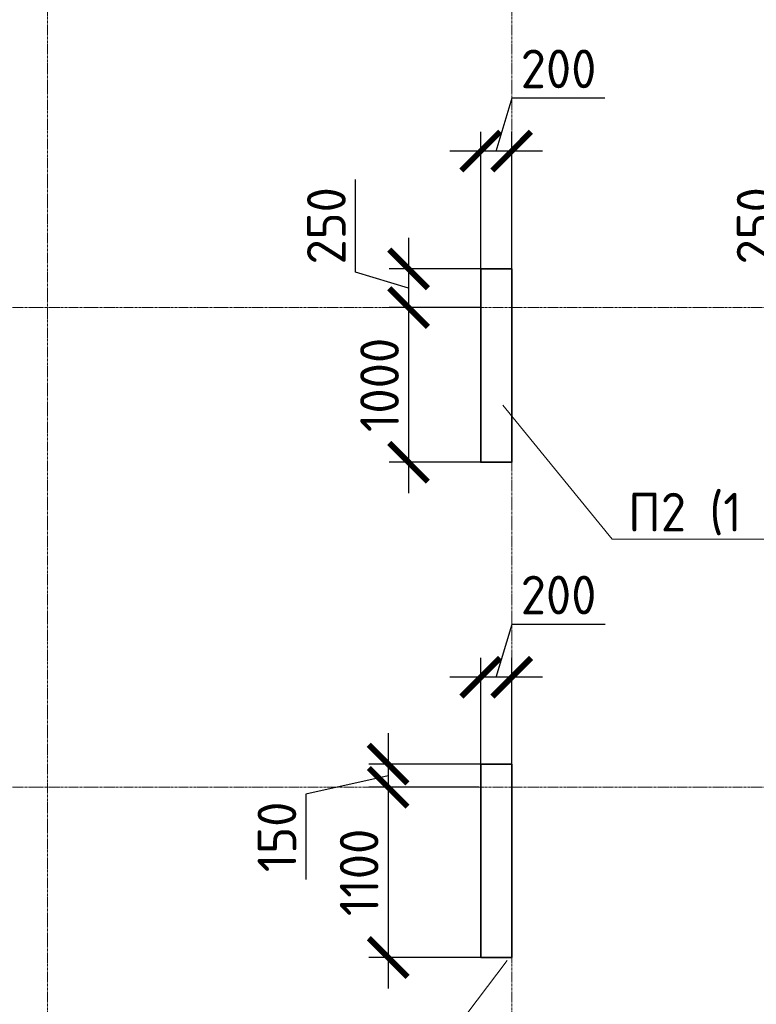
# Model space of a CAD drawing. Header units: millimetres. Extents: x 369815 to 1481759, y -423071 to -27917.
# Tile 142 of 256: x 476175 to 480937, y -110057 to -103695. Entities that reach past the tile are written whole.
import ezdxf
from ezdxf import colors
from ezdxf.entities.mleader import LeaderData, LeaderLine
from ezdxf.math import Vec2, Vec3

# ---------------------------------------------------------------- set-up
doc = ezdxf.new("R2010")
doc.units = ezdxf.units.MM
doc.linetypes.add('______5', pattern=[1100, 800, -100, 100, -100])
doc.linetypes.add('осевая', pattern=[50.800000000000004, 31.75, -6.35, 6.35, -6.35])
for name, color, linetype, lineweight in [('Выноски', 20, 'Continuous', 20), ('Оси', 40, '______5', 18), ('подоснова', 151, 'Continuous', 5), ('РАЗМЕРЫ', 1, 'Continuous', 9)]:
    doc.layers.add(name, color=color, linetype=linetype, lineweight=lineweight)
doc.layers.add('Колонна_ бетон', color=7, linetype='Continuous', lineweight=50, true_color=0xb4b496)
doc.styles.add('GOST-2.304_Type-B', font='GOST_Common.ttf')
doc.styles.add('ГОСТ', font='GOST_Common.ttf')
doc.dimstyles.new('СПДС', dxfattribs={"dimscale": 100, "dimtxt": 2.5, "dimasz": 2.5, "dimexe": 1.25, "dimexo": 0, "dimtad": 1, "dimdec": 0, "dimtxsty": 'GOST-2.304_Type-B', "dimblk": 'ARCHTICK', "dimcen": 2.5, "dimdle": 2, "dimadec": 0, "dimazin": 2, "dimtfac": 0.75, "dimtdec": 0, "dimtmove": 1, "dimatfit": 3, "dimfxl": 1, "dimtolj": 1, "dimarcsym": 1})

# ---------------------------------------------------------------- blocks, each defined once
blk = doc.blocks.new('оси2')
at = {"layer": 'Оси', "color": 16, "linetype": 'осевая', "lineweight": 0, "ltscale": 0.5, "transparency": 33554687}
for p, q in [((1017445.516492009, 5465.43731200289), (1017445.516492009, -20739.25620836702)), ((1020445.516492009, 5465.43731200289), (1020445.516492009, -20739.25620836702)), ((979199.9662786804, 1707.118434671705), (1032582.11521804, 1707.118434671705)), ((979199.9662786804, -1392.881565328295), (1032582.11521804, -1392.881565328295))]:
    blk.add_line(p, q, dxfattribs=at)
blk = doc.blocks.new('_ArchTick')
at = {"color": 0, "linetype": 'ByBlock', "const_width": 0.15}
blk.add_lwpolyline([(-0.5, -0.5), (0.5, 0.5)], dxfattribs=at)
blk = doc.blocks.new('*D212')
at = {"layer": 'DEFPOINTS', "color": 0, "transparency": 16777216}
for p in [(479156.170232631, -107943.3649474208), (479156.170232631, -108554.6872700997), (479356.0224652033, -108554.6872700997)]:
    blk.add_point(p, dxfattribs=at)
at = {"layer": 'РАЗМЕРЫ', "color": 0, "lineweight": -2, "transparency": 16777216}
for p, q in [((479256.0963489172, -107943.3649474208), (479359.2213489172, -107599.6149474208)), ((479359.2213489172, -107599.6149474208), (479959.2213489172, -107599.6149474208)), ((479156.170232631, -108554.6872700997), (479156.170232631, -107818.3649474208)), ((479356.0224652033, -108554.6872700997), (479356.0224652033, -107818.3649474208)), ((479556.0224652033, -107943.3649474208), (478956.170232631, -107943.3649474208))]:
    blk.add_line(p, q, dxfattribs=at)
at = {"layer": 'РАЗМЕРЫ', "color": 0, "lineweight": -2, "transparency": 16777216, "xscale": 250, "yscale": 250, "zscale": 250, "rotation": 180}
blk.add_blockref('_ArchTick', (479156.170232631, -107943.3649474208), dxfattribs=at)
at = {"layer": 'РАЗМЕРЫ', "color": 0, "lineweight": -2, "transparency": 16777216, "xscale": 250, "yscale": 250, "zscale": 250}
blk.add_blockref('_ArchTick', (479356.0224652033, -107943.3649474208), dxfattribs=at)
at = {"layer": 'РАЗМЕРЫ', "color": 0, "transparency": 16777216, "insert": (479659.2213489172, -107412.1149474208), "char_height": 250, "attachment_point": 5, "style": 'GOST-2.304_Type-B'}
blk.add_mtext('\\A1;200', dxfattribs=at)
blk = doc.blocks.new('*D213')
at = {"layer": 'DEFPOINTS', "color": 0, "transparency": 16777216}
for p in [(479156.1702326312, -108504.686203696, -199.9999970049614), (478557.2405451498, -108654.6862364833), (479143.2504881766, -108654.6862364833, -559.9999940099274)]:
    blk.add_point(p, dxfattribs=at)
at = {"layer": 'РАЗМЕРЫ', "color": 0, "lineweight": -2, "transparency": 16777216}
for p, q in [((478557.2405451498, -108304.686203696), (478557.2405451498, -108854.6862364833)), ((479156.1702326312, -108504.686203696), (478432.2405451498, -108504.686203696)), ((478557.2405451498, -108579.6862200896), (478025.9905451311, -108699.9595370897)), ((479143.2504881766, -108654.6862364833), (478432.2405451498, -108654.6862364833)), ((478025.9905451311, -108699.9595370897), (478025.9905451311, -109249.9595370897))]:
    blk.add_line(p, q, dxfattribs=at)
at = {"layer": 'РАЗМЕРЫ', "color": 0, "lineweight": -2, "transparency": 16777216, "xscale": 250, "yscale": 250, "zscale": 250}
for p, rotation in [((478557.2405451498, -108504.686203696), 90), ((478557.2405451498, -108654.6862364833), 270)]:
    blk.add_blockref('_ArchTick', p, dxfattribs=dict(at, rotation=rotation))
at = {"layer": 'РАЗМЕРЫ', "color": 0, "transparency": 16777216, "insert": (477838.490545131, -108974.9595370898), "char_height": 250, "attachment_point": 5, "rotation": 90, "style": 'GOST-2.304_Type-B'}
blk.add_mtext('\\A1;150', dxfattribs=at)
blk = doc.blocks.new('*D214')
at = {"layer": 'DEFPOINTS', "color": 0, "transparency": 16777216}
for p in [(479143.2504881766, -108654.6862364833, -559.9999940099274), (478557.2405451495, -109754.6861709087), (479156.1702326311, -109754.6861709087, -199.9999970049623)]:
    blk.add_point(p, dxfattribs=at)
at = {"layer": 'РАЗМЕРЫ', "color": 0, "lineweight": -2, "transparency": 16777216}
for p, q in [((478557.2405451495, -108454.6862364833), (478557.2405451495, -109954.6861709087)), ((479143.2504881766, -108654.6862364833), (478432.2405451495, -108654.6862364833)), ((479156.1702326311, -109754.6861709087), (478432.2405451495, -109754.6861709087))]:
    blk.add_line(p, q, dxfattribs=at)
at = {"layer": 'РАЗМЕРЫ', "color": 0, "lineweight": -2, "transparency": 16777216, "xscale": 250, "yscale": 250, "zscale": 250}
for p, rotation in [((478557.2405451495, -108654.6862364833), 90), ((478557.2405451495, -109754.6861709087), 270)]:
    blk.add_blockref('_ArchTick', p, dxfattribs=dict(at, rotation=rotation))
at = {"layer": 'РАЗМЕРЫ', "color": 0, "transparency": 16777216, "insert": (478369.7405451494, -109204.6862036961), "char_height": 250, "attachment_point": 5, "rotation": 90, "style": 'GOST-2.304_Type-B'}
blk.add_mtext('\\A1;1100', dxfattribs=at)
blk = doc.blocks.new('*D280')
at = {"layer": 'DEFPOINTS', "color": 0, "transparency": 16777216}
for p in [(479156.0128234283, -105304.6865765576, -559.9999940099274), (478689.232374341, -105554.6862364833), (479156.0128234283, -105554.6862364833, -559.9999940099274)]:
    blk.add_point(p, dxfattribs=at)
at = {"layer": 'РАЗМЕРЫ', "color": 0, "lineweight": -2, "transparency": 16777216}
for p, q in [((478345.482374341, -105326.5614065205), (478345.482374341, -104726.5614065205)), ((478689.232374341, -105104.6865765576), (478689.232374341, -105754.6862364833)), ((478689.232374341, -105429.6864065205), (478345.482374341, -105326.5614065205)), ((479156.0128234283, -105304.6865765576), (478564.232374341, -105304.6865765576)), ((479156.0128234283, -105554.6862364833), (478564.232374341, -105554.6862364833))]:
    blk.add_line(p, q, dxfattribs=at)
at = {"layer": 'РАЗМЕРЫ', "color": 0, "lineweight": -2, "transparency": 16777216, "xscale": 250, "yscale": 250, "zscale": 250}
for p, rotation in [((478689.232374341, -105304.6865765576), 90), ((478689.232374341, -105554.6862364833), 270)]:
    blk.add_blockref('_ArchTick', p, dxfattribs=dict(at, rotation=rotation))
at = {"layer": 'РАЗМЕРЫ', "color": 0, "transparency": 16777216, "insert": (478157.9823743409, -105026.5614065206), "char_height": 250, "attachment_point": 5, "rotation": 90, "style": 'GOST-2.304_Type-B'}
blk.add_mtext('\\A1;250', dxfattribs=at)
blk = doc.blocks.new('*D281')
at = {"layer": 'DEFPOINTS', "color": 0, "transparency": 16777216}
for p in [(479156.0128234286, -105554.6862364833), (478689.2323743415, -106554.6862122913), (479156.0128234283, -106554.6862122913, -559.9999940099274)]:
    blk.add_point(p, dxfattribs=at)
at = {"layer": 'РАЗМЕРЫ', "color": 0, "lineweight": -2, "transparency": 16777216}
for p, q in [((478689.2323743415, -105354.6862364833), (478689.2323743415, -106754.6862122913)), ((479156.0128234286, -105554.6862364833), (478564.2323743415, -105554.6862364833)), ((479156.0128234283, -106554.6862122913), (478564.2323743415, -106554.6862122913))]:
    blk.add_line(p, q, dxfattribs=at)
at = {"layer": 'РАЗМЕРЫ', "color": 0, "lineweight": -2, "transparency": 16777216, "xscale": 250, "yscale": 250, "zscale": 250}
for p, rotation in [((478689.2323743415, -105554.6862364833), 90), ((478689.2323743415, -106554.6862122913), 270)]:
    blk.add_blockref('_ArchTick', p, dxfattribs=dict(at, rotation=rotation))
at = {"layer": 'РАЗМЕРЫ', "color": 0, "transparency": 16777216, "insert": (478501.7323743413, -106054.6862243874), "char_height": 250, "attachment_point": 5, "rotation": 90, "style": 'GOST-2.304_Type-B'}
blk.add_mtext('\\A1;1000', dxfattribs=at)
blk = doc.blocks.new('*D282')
at = {"layer": 'DEFPOINTS', "color": 0, "transparency": 16777216}
for p in [(479156.0128234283, -104543.5520795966), (479156.0128234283, -105304.6865765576), (479356.012823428, -105304.6865765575, -559.9999940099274)]:
    blk.add_point(p, dxfattribs=at)
at = {"layer": 'РАЗМЕРЫ', "color": 0, "lineweight": -2, "transparency": 16777216}
for p, q in [((479256.0128234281, -104543.5520795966), (479359.1378234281, -104199.8020795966)), ((479359.1378234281, -104199.8020795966), (479959.1378234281, -104199.8020795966)), ((479156.0128234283, -105304.6865765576), (479156.0128234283, -104418.5520795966)), ((479356.012823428, -105304.6865765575), (479356.012823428, -104418.5520795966)), ((479556.012823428, -104543.5520795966), (478956.0128234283, -104543.5520795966))]:
    blk.add_line(p, q, dxfattribs=at)
at = {"layer": 'РАЗМЕРЫ', "color": 0, "lineweight": -2, "transparency": 16777216, "xscale": 250, "yscale": 250, "zscale": 250, "rotation": 180}
blk.add_blockref('_ArchTick', (479156.0128234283, -104543.5520795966), dxfattribs=at)
at = {"layer": 'РАЗМЕРЫ', "color": 0, "lineweight": -2, "transparency": 16777216, "xscale": 250, "yscale": 250, "zscale": 250}
blk.add_blockref('_ArchTick', (479356.012823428, -104543.5520795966), dxfattribs=at)
at = {"layer": 'РАЗМЕРЫ', "color": 0, "transparency": 16777216, "insert": (479659.1378234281, -104012.3020795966), "char_height": 250, "attachment_point": 5, "style": 'GOST-2.304_Type-B'}
blk.add_mtext('\\A1;200', dxfattribs=at)
blk = doc.blocks.new('*D285')
at = {"layer": 'DEFPOINTS', "color": 0, "transparency": 16777216}
for p in [(482439.8868000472, -105304.6865765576, -359.9999970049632), (481467.2278167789, -105554.6862364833), (482439.8868000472, -105554.6862364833, -359.9999970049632)]:
    blk.add_point(p, dxfattribs=at)
at = {"layer": 'РАЗМЕРЫ', "color": 0, "lineweight": -2, "transparency": 16777216}
for p, q in [((481123.4778167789, -105326.5614065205), (481123.4778167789, -104726.5614065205)), ((481467.2278167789, -105104.6865765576), (481467.2278167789, -105754.6862364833)), ((481467.2278167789, -105429.6864065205), (481123.4778167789, -105326.5614065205)), ((482439.8868000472, -105304.6865765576), (481342.2278167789, -105304.6865765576)), ((482439.8868000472, -105554.6862364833), (481342.2278167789, -105554.6862364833))]:
    blk.add_line(p, q, dxfattribs=at)
at = {"layer": 'РАЗМЕРЫ', "color": 0, "lineweight": -2, "transparency": 16777216, "xscale": 250, "yscale": 250, "zscale": 250}
for p, rotation in [((481467.2278167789, -105304.6865765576), 90), ((481467.2278167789, -105554.6862364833), 270)]:
    blk.add_blockref('_ArchTick', p, dxfattribs=dict(at, rotation=rotation))
at = {"layer": 'РАЗМЕРЫ', "color": 0, "transparency": 16777216, "insert": (480935.9778167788, -105026.5614065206), "char_height": 250, "attachment_point": 5, "rotation": 90, "style": 'GOST-2.304_Type-B'}
blk.add_mtext('\\A1;250', dxfattribs=at)
blk = doc.blocks.new('_None')

msp = doc.modelspace()

# ---------------------------------------------------------------- linework, layer by layer
at = {"layer": 'Колонна_ бетон', "color": 180, "linetype": 'Continuous', "lineweight": 35, "transparency": 33554687}
for p, q in [((479155.8723250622, -108504.6862036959, 359.9999970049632), (479355.8723250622, -108504.6862036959, 359.9999970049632)), ((479155.8723250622, -108504.6862036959, 359.9999970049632), (479155.8723250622, -109754.6861709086, 359.9999970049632)), ((479355.8723250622, -109754.6861709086, 359.9999970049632), (479355.8723250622, -108504.6862036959, 359.9999970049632)), ((479355.8723250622, -109754.6861709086, 359.9999970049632), (479155.8723250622, -109754.6861709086, 359.9999970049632))]:
    msp.add_line(p, q, dxfattribs=at)
msp.add_lwpolyline([(479156.012823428, -105304.6865765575), (479356.012823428, -105304.6865765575), (479356.012823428, -106554.6862122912), (479156.012823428, -106554.6862122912)], close=True, dxfattribs=at)

# ---------------------------------------------------------------- block references
at = {"layer": 'РАЗМЕРЫ'}
msp.add_blockref('оси2', (-541089.5386139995, -107261.804671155), dxfattribs=at)

# ---------------------------------------------------------------- texts
at = {"layer": 'Выноски'}
note = msp.add_mtext_static_columns([''] * 2, width=18679.73092075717, gutter_width=20.19117164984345, height=0, dxfattribs=dict(at, insert=(393294.7534677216, -99507.29845293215), char_height=250, attachment_point=1, style='ГОСТ'))
for column, words in zip([note] + note.columns.linked_columns, ['\\pi1500;{\\H2x;Общие указания:}\\P1.^IРабочая документация разработана в соответствии с заданием на проектирование, требованиями {\\H3x; }действующих технических регламентов, стандартов, сводов правил и других документов, содержащих установленные {\\H1.16667x; }требования.{\\H1.77778x; }\\P2.^IРабочая документация выполнена в соответствии со следующими нормативными и техническими {\\H1.57407x; }документами:{\\H1.64198x; }\\P-^IСП 20.13330.2016 "Нагрузки и воздействия";{\\H1.61934x; }\\P-^IСП 63.13330.2018 "Бетонные и железобетонные конструкции. Основные положения";{\\H1.62689x; }\\P-^IСП 70.13330.2012 "Несущие и ограждающие конструкции".{\\H1.62437x; }\\P4.^IЗа относительную отметку 0,000 принята отметка чистого пола первого этажа, соответствующая {\\H1.62521x; }абсолютной отметке 648,00 в Балтийской системе высот.{\\H1.62493x; }\\P{\\fISOCPEUR|b0|i0|c204|p34;5.^IПеречень видов работ, для которых необходимо составлять акты освидетельствования скрытых \\H1.62502x; \\H0.61538x;работ:\\H1.62499x; \\H0.61539x;\\P-^Iсоответствие арматуры (длина, диаметры, распределение по площади элементов, количество и т.д.), \\H1.725x; \\H0.57971x;закладных деталей рабочим чертежам;\\H1.67917x; \\H0.59553x;\\P-^Iустройство и армирование монолитных стен;\\H1.60694x; \\H0.6223x;\\P-^Iосвидетельствование опалубки перед бетонированием;\\H1.63102x; \\H0.61311x;\\P-^Iотбор контрольных проб бетона;\\H1.62299x; \\H0.61615x;\\P-^Iсоответствие законченных железобетонных конструкций проекту с отображением качества работ;\\H1.62567x; \\H0.61513x;\\P-^Iустройство монолитных конструкций, выполняемых в зимнее время;\\H1.62478x; \\H0.61547x;\\P\\fISOCPEUR|b0|i0|c0|p34;6.^I\\fISOCPEUR|b0|i0|c204|p34;Запрещается выполнение последующих работ при отсутствии актов освидетельствования \\H1.62507x; \\H0.61536x;предшествующих скрытых работ во всех случаях.\\H1.62498x; \\H0.61539x;\\P\\fISOCPEUR|b0|i0|c0|p34;7.^I\\fISOCPEUR|b0|i0|c204|p34;Арматура класса А240 и А500С по ГОСТ 34028-2016, материал монолитных конструкций - бетон \\H1.62501x; \\H0.61538x;тяжелый класса В25 по ГОСТ 26633-2015.\\H1.625x; \\H0.61539x;\\P\\fISOCPEUR|b0|i0|c0|p34;8.^I\\fISOCPEUR|b0|i0|c204|p34;Работы по бетонированию монолитных конструкций вести в соответствии со СП 70.13330.2012 \\H1.625x; \\H0.61538x;"Несущие и ограждающие конструкции".\\H1.625x; \\H0.61538x;\\P\\fISOCPEUR|b0|i0|c0|p34;9.^I\\fISOCPEUR|b0|i0|c204|p34;Все строительно-монтажные работы необходимо выполнять в соответствии со СНиП 12-03-2001 \\H1.625x; \\H0.61538x;"Безопасность труда в строительстве. Часть 1. Общие требования.", Безопасность труда в строительстве. Часть \\H1.625x; \\H0.61538x;2. Строительное производство". Строительство здания должно производиться в соответствии с проектом \\H1.625x; \\H0.61538x;производства работ (ППР).\\H1.725x; \\H0.57971x;\\P\\fISOCPEUR|b0|i0|c0|p34;10.^I\\fISOCPEUR|b0|i0|c204|p34;При отсутствии ППР производство строительно-монтажных работ запрещается.\\H1.67917x; \\H0.59553x;\\P\\fISOCPEUR|b0|i0|c0|p34;11.^I\\fISOCPEUR|b0|i0|c204|p34;Бетон следует укладывать в бетонные конструкции горизонтальными слоями одинаковой толщины без \\H1.60694x; \\H0.6223x;разрывов, с последовательным направлением укладки в одну сторону во всех слоях.\\H1.63102x; \\H0.61311x;\\P\\fISOCPEUR|b0|i0|c0|p34;12.^I\\fISOCPEUR|b0|i0|c204|p34;В начальный период твердения бетон необходимо защищать от попадания атмосферных осадков или \\H1.62299x; \\H0.61615x;потерь влаги.\\H1.62567x; \\H0.61513x;\\P\\fISOCPEUR|b0|i0|c0|p34;13.^I\\fISOCPEUR|b0|i0|c204|p34;Уход за свежеуложенным бетоном начинать сразу после укладки бетонной смеси и осуществлять до \\H1.62478x; \\H0.61547x;достижения прочности бетона не менее 70% от проектной.\\H1.62507x; \\H0.61536x;\\P\\fISOCPEUR|b0|i0|c0|p34;14.^I\\fISOCPEUR|b0|i0|c204|p34;Проект рассчитан на производство работ в период положительных температур. В случае выполнения \\H1.62498x; \\H0.61539x;работ при отрицательных температурах необходимо выполнять требования СНиП часть 3 по производству работ \\H1.62501x; \\H0.61538x;и ППР.\\H1.625x; \\H0.61539x;\\P\\fISOCPEUR|b0|i0|c0|p34;15.^I\\fISOCPEUR|b0|i0|c204|p34;При минимальной температуре воздуха до минус 15°С допускается:\\H1.625x; \\H0.61538x;\\P-^Iвыдерживание бетона в конструкции методом термоса, при предварительном разогреве бетонной \\H1.625x; \\H0.61538x;смеси, \\H1.625x; \\H0.61538x;\\P-^Iфорсированный электроразогрев бетона в конструкции с повторным уплотнением.\\H1.625x; \\H0.61538x;\\PПри минимальной температуре воздуха до минус 25°С допускается:\\H1.625x; \\H0.61538x;\\P-^Iобогрев бетона в греющей опалубке с помощью низкотемпературных электронагревателей,\\H1.625x; \\H0.61538x;\\P-^Iэлектродный сквозной прогреб бетона,\\H1.625x; \\H0.61538x;\\P-^Iэлектрообогрев с помощью греющего провода.\\H1.625x; \\H0.61538x;\\P}16.^IЗаполнителем для бетона служит щебень твердых пород, наибольшая фракция щебня не должна превышать {\\H1.625x; }40мм.{\\H1.625x; }\\P17.^IВ процессе бетонирования обеспечить соблюдение защитных слоев и мест положения рабочей арматуры {\\H1.625x; }согласно проекту. Величина защитного слоя продольной рабочей арматуры у боковых граней стен монолитных {\\H1.625x; }участков должны быть не менее 20мм и не менее диаметра продольной рабочей арматуры конструкции, величина {\\H1.625x; }защитного слоя поперечной арматуры - не менее 10мм. {\\H1.625x; }\\P\\pi0;             18.Крестовые соединения стержней продольной и поперечной арматуры, соединение стержней продольной {\\H1.625x; }арматуры по длине выполнить вязкой отожженой проволокой диаметром 2,0-3,0мм.{\\H1.625x; }\\P\\pi1500;{\\H1.625x; }', '']):
    column.text = words

# ---------------------------------------------------------------- dimensions: what is measured, and where the dimension line sits
at = {"layer": 'РАЗМЕРЫ', "color": 146}
dim = msp.add_linear_dim(base=(479156.0128234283, -104543.5520795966, 559.9999940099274), p1=(479356.012823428, -105304.6865765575), p2=(479156.0128234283, -105304.6865765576, 559.9999940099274), dimstyle='СПДС', dxfattribs=at)
dim.commit()
dim.dimension.update_dxf_attribs({"geometry": '*D282', "text_midpoint": (479421.6378234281, -104012.3020795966, 559.9999940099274)})
for base, p1, p2, picture, middle in [((478689.232374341, -105554.6862364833, 559.9999940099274), (479156.012823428, -105304.6865765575), (479156.0128234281, -105554.6862364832), '*D280', (478157.9823743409, -105264.0614065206, 559.9999940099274)), ((481467.2278167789, -105554.6862364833, 559.9999940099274), (482439.886800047, -105304.6865765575, 199.9999970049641), (482439.886800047, -105554.6862364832, 199.9999970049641), '*D285', (480935.9778167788, -105264.0614065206, 559.9999940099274)), ((478689.2323743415, -106554.6862122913, 559.9999940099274), (479156.0128234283, -105554.6862364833, 559.9999940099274), (479156.012823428, -106554.6862122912), '*D281', (478501.7323743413, -106054.6862243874, 559.9999940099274))]:
    dim = msp.add_linear_dim(base=base, p1=p1, p2=p2, angle=90, dimstyle='СПДС', dxfattribs=at)
    dim.commit()
    dim.dimension.update_dxf_attribs({"geometry": picture, "text_midpoint": middle})
at = {"layer": 'РАЗМЕРЫ', "color": 146, "true_color": 0x006272}
dim = msp.add_linear_dim(base=(479156.170232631, -107943.3649474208, 559.9999940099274), p1=(479356.0224652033, -108554.6872700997, 559.9999940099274), p2=(479156.170232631, -108554.6872700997, 559.9999940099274), dimstyle='СПДС', override={"dimtofl": 0}, dxfattribs=at)
dim.commit()
dim.dimension.update_dxf_attribs({"geometry": '*D212', "text_midpoint": (479421.7213489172, -107412.1149474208, 559.9999940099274)})
dim = msp.add_linear_dim(base=(478557.2405451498, -108654.6862364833, 559.9999940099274), p1=(479156.170232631, -108504.6862036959, 359.999997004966), p2=(479143.2504881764, -108654.6862364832), angle=90, dimstyle='СПДС', override={"dimtofl": 0}, dxfattribs=at)
dim.commit()
dim.dimension.update_dxf_attribs({"geometry": '*D213', "text_midpoint": (478025.990545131, -108762.4595370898, 559.9999940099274), "dimtype": 160})
dim = msp.add_linear_dim(base=(478557.2405451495, -109754.6861709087, 559.9999940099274), p1=(479143.2504881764, -108654.6862364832), p2=(479156.1702326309, -109754.6861709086, 359.9999970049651), angle=90, dimstyle='СПДС', override={"dimtofl": 0}, dxfattribs=at)
dim.commit()
dim.dimension.update_dxf_attribs({"geometry": '*D214', "text_midpoint": (478369.7405451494, -109204.6862036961, 559.9999940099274)})

# ---------------------------------------------------------------- leaders
at = {"layer": 'подоснова', "color": 2, "ltscale": 0.3}
ml = msp.add_multileader_mtext('Standard', dxfattribs=at)
ml.set_content(' П2 (1 ЭТ)', color=2, style='GOST-2.304_Type-B')
ml.set_leader_properties(color=256, linetype='ByLayer', lineweight=15)
ml.set_arrow_properties(name='NONE')
ml.build(insert=Vec2(0, 0))
ml.multileader.update_dxf_attribs({"text_left_attachment_type": 6, "text_right_attachment_type": 6, "dogleg_length": 0.1, "arrow_head_size": 18})
ctx = ml.context
ctx.base_point, ctx.char_height, ctx.arrow_head_size, ctx.landing_gap_size, ctx.plane_origin = Vec3(480004.680329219, -107051.6141858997, 179.9999985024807), 250, 18, 20, Vec3(470722.9835349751, -102320.0660613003, 179.9999985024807)
ctx.left_attachment, ctx.right_attachment, ctx.text_align_type = 6, 6, 1
notes = []
notes.append((ctx, [(0, (1, 1, 0), (480004.580329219, -107051.6141858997, 179.9999985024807), (1, 0), 0.1, [(0, [(479298.6519939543, -106186.2638509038, 179.9999985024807)], 0, [])])]))
ctx.mtext.insert, ctx.mtext.alignment, ctx.mtext.flow_direction = Vec3(480690.5894201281, -106751.6141858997, 179.9999985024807), 2, 5
at = {"layer": 'подоснова', "color": 4, "ltscale": 0.3}
ml = msp.add_multileader_mtext('Standard', dxfattribs=at)
ml.set_content('П1 (1ЭТ)', color=4, style='GOST-2.304_Type-B')
ml.set_leader_properties(color=256, linetype='ByLayer', lineweight=15)
ml.set_arrow_properties(name='NONE')
ml.build(insert=Vec2(0, 0))
ml.multileader.update_dxf_attribs({"text_left_attachment_type": 6, "text_right_attachment_type": 6, "dogleg_length": 0.1, "arrow_head_size": 18})
ctx = ml.context
ctx.base_point, ctx.char_height, ctx.arrow_head_size, ctx.landing_gap_size, ctx.plane_origin = Vec3(477339.2969580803, -110909.0750212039, 7617.372255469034), 250, 18, 20, Vec3(469484.3317375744, -109641.168941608, 7617.372255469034)
ctx.left_attachment, ctx.right_attachment, ctx.text_align_type = 6, 6, 1
notes.append((ctx, [(1, (1, 1, 0), (478465.0030186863, -110909.0750212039, 7617.372255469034), (-1, 0), 0.1, [(0, [(479327.2670837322, -109773.3567930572, 7617.372255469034)], 0, [])])]))
ctx.mtext.insert, ctx.mtext.alignment, ctx.mtext.flow_direction = Vec3(477902.0999883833, -110609.0750212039, 7617.372255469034), 2, 5
for ctx, leaders in notes:
    for number, flags, end, landing, length, lines in leaders:
        leader = LeaderData()
        leader.index, (leader.has_last_leader_line, leader.has_dogleg_vector, leader.attachment_direction) = number, flags
        leader.last_leader_point, leader.dogleg_vector, leader.dogleg_length = Vec3(end), Vec3(landing), length
        for number, points, colour, breaks in lines:
            line = LeaderLine()
            line.index, line.vertices, line.color, line.breaks = number, Vec3.list(points), colors.encode_raw_color(colour), breaks
            leader.lines.append(line)
        ctx.leaders.append(leader)

doc.saveas('drawing.dxf')
